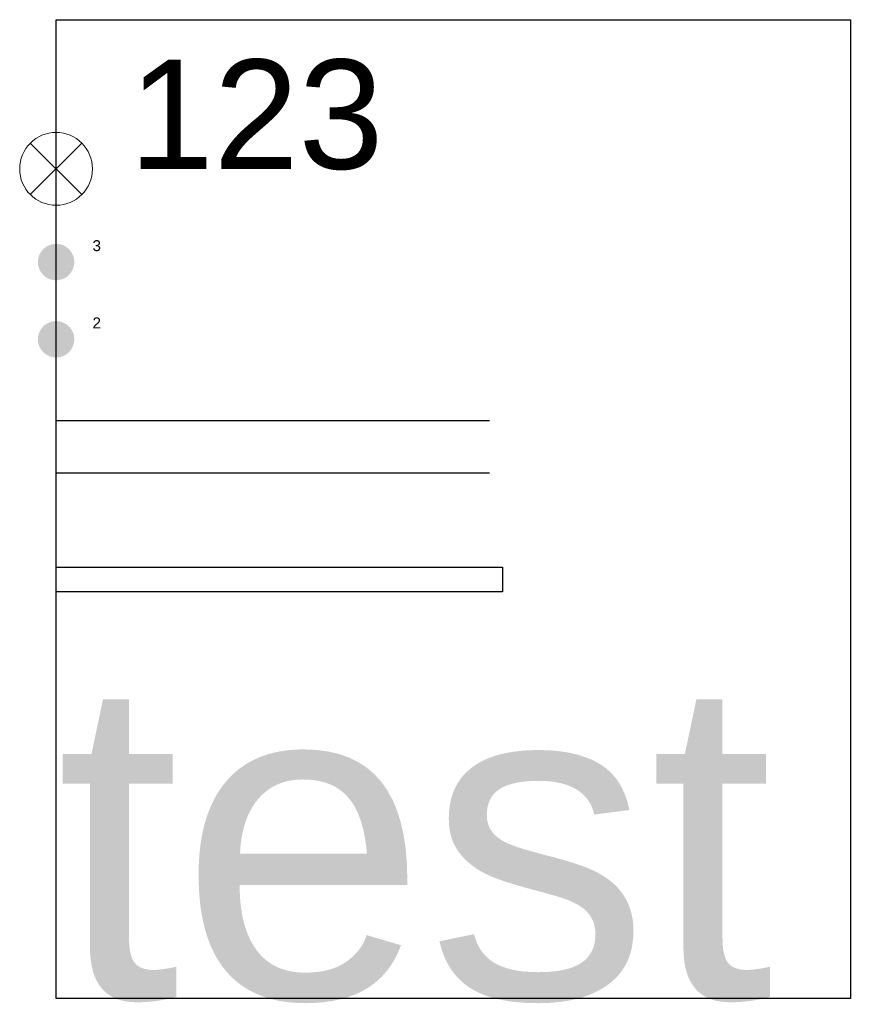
# Model space of a CAD drawing. Header units: metres. Extents: x -0.5 to 10.9, y -0.1 to 13.4.
import ezdxf

# ---------------------------------------------------------------- set-up
doc = ezdxf.new("R2010")
doc.units = ezdxf.units.M
for name, color, linetype in [('AK_........_........._........', 3, 'Continuous'), ('HK_.........._.........._........', 1, 'Continuous'), ('KM_KABELMOFFEN', 6, 'Continuous'), ('KM_KABELMOFFEN_TEKST', 6, 'Continuous'), ('MB_.........._.........._.........', 230, 'Continuous'), ('OP_.........._.........._..........', 7, 'Continuous')]:
    doc.layers.add(name, color=color, linetype=linetype)
doc.layers.add('LM_LICHTMASTNUMMER', color=30, linetype='Continuous', lineweight=0)
doc.layers.add('LM_LICHTMASTSYMBOOL', color=230, linetype='Continuous', lineweight=5)
doc.styles.add('Aansluitmofnummer', font='arial.ttf')
doc.styles.add('Lichtmastnummer', font='arial.ttf')
doc.styles.add('Mofnummer', font='arial.ttf')
doc.styles.get("Standard").update_dxf_attribs({"font": 'arial.ttf'})

# ---------------------------------------------------------------- blocks, each defined once
blk = doc.blocks.new('Aansluitmof')
at = {"layer": 'KM_KABELMOFFEN', "lineweight": 0}
h = blk.add_hatch(color=241, dxfattribs=at)
edge = h.paths.add_edge_path()
edge.add_ellipse((0, 0), major_axis=(0.177, 0.177), ratio=1, start_angle=0, end_angle=360)
at = {"layer": 'KM_KABELMOFFEN_TEKST', "style": 'Aansluitmofnummer'}
blk.add_attdef('MOFNUMMER', (0.5, 0.15), '', height=0.15, dxfattribs=at)
at = {"layer": 'KM_KABELMOFFEN_TEKST', "style": 'Aansluitmofnummer', "flags": 1}
for tag, p in [('STRAATCODE', (0.5, -0.2)), ('DATUM', (0.5, -0.55))]:
    blk.add_attdef(tag, p, '', height=0.15, dxfattribs=at)
blk = doc.blocks.new('Hoofdmof')
at = {"layer": 'KM_KABELMOFFEN', "lineweight": 0}
h = blk.add_hatch(color=256, dxfattribs=at)
edge = h.paths.add_edge_path()
edge.add_ellipse((0, 0), major_axis=(0.177, 0.177), ratio=1, start_angle=0, end_angle=360)
at = {"layer": 'KM_KABELMOFFEN_TEKST', "style": 'Mofnummer'}
blk.add_attdef('MOFNUMMER', (0.5, 0.15), '', height=0.15, dxfattribs=at)
at = {"layer": 'KM_KABELMOFFEN_TEKST', "style": 'Mofnummer', "flags": 1}
for tag, p in [('STRAATNUMMER', (0.5, -0.2)), ('DATUM', (0.5, -0.55))]:
    blk.add_attdef(tag, p, '', height=0.15, dxfattribs=at)
blk = doc.blocks.new('Lichtmast')
at = {"layer": 'LM_LICHTMASTSYMBOOL'}
for p, q in [((-0.354, -0.354), (0.354, 0.354)), ((-0.354, 0.354), (0.354, -0.354))]:
    blk.add_line(p, q, dxfattribs=at)
blk.add_circle((0, 0), 0.5, dxfattribs=at)
at = {"layer": 'LM_LICHTMASTNUMMER', "style": 'Lichtmastnummer'}
blk.add_attdef('LICHTMASTNUMMER', (1, 0), '', height=1.5, dxfattribs=at)
at = {"layer": 'LM_LICHTMASTNUMMER', "style": 'Lichtmastnummer', "flags": 1}
for tag, p in [('STRAATNUMMER', (1, -2)), ('DATUM', (1, -4))]:
    blk.add_attdef(tag, p, '', height=1.5, dxfattribs=at)

msp = doc.modelspace()

# ---------------------------------------------------------------- linework, layer by layer
at = {"layer": 'AK_........_........._........'}
msp.add_line((0, 7.935), (5.951, 7.935), dxfattribs=at)
at = {"layer": 'HK_.........._.........._........'}
msp.add_line((0, 7.214), (5.951, 7.214), dxfattribs=at)
at = {"layer": 'MB_.........._.........._.........'}
for p, q in [((0, 5.92), (6.132, 5.92)), ((0, 5.582), (0, 5.92)), ((6.132, 5.92), (6.132, 5.582)), ((6.132, 5.582), (0, 5.582))]:
    msp.add_line(p, q, dxfattribs=at)
at = {"layer": 'OP_.........._.........._..........'}
msp.add_lwpolyline([(0, 0), (0, 13.434), (10.907, 13.434), (10.907, 0)], close=True, dxfattribs=at)

# ---------------------------------------------------------------- block references
for name, p, values in [('Lichtmast', (0, 11.387), {'LICHTMASTNUMMER': '123'}), ('Hoofdmof', (0, 10.108), {'MOFNUMMER': '3'}), ('Aansluitmof', (0, 9.048), {'MOFNUMMER': '2'})]:
    msp.add_blockref(name, p).add_auto_attribs(values)

# ---------------------------------------------------------------- texts
msp.add_text('test', height=4.3733, dxfattribs=at).set_placement((0, 0))

doc.saveas('drawing.dxf')
